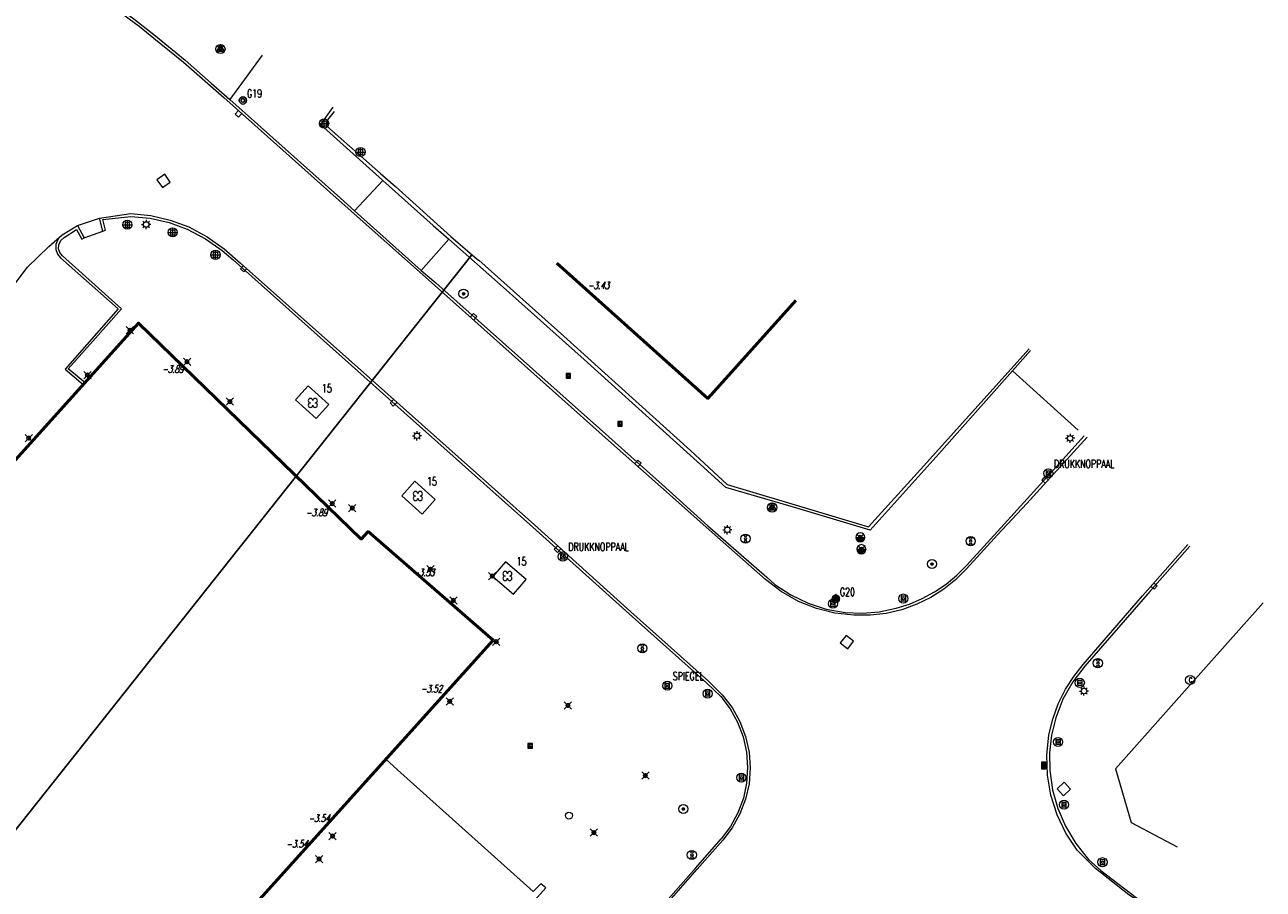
# Model space of a CAD drawing. Header units: metres. Extents: x 113132 to 113925, y 483082 to 483769.
# Tile 30 of 54: x 113522 to 113590, y 483515 to 483562. Entities that reach past the tile are written whole.
import ezdxf
from ezdxf.enums import TextEntityAlignment as Align

# ---------------------------------------------------------------- set-up
doc = ezdxf.new("R2010")
doc.units = ezdxf.units.M
doc.header["$PDMODE"] = 35
doc.header["$PDSIZE"] = 0.2
doc.layers.get('0').update_dxf_attribs({"linetype": 'CONTINUOUS', "lineweight": 18})
for name, color, linetype in [('$detailpunten', 4, 'CONTINUOUS'), ('M01_Verzgrslgpnt', 7, 'CONTINUOUS'), ('profiellijn_50m', 6, 'CONTINUOUS')]:
    doc.layers.add(name, color=color, linetype=linetype)
for name, color, linetype, lineweight in [('BDVK_verkeersbord', 7, 'CONTINUOUS', 18), ('BOOM_boom', 7, 'CONTINUOUS', 18), ('BRKR_brandkraan', 7, 'CONTINUOUS', 18), ('DRPL_dorpelhoogte', 6, 'CONTINUOUS', 18), ('GHGB_gevel_hoofdgebouw', 1, 'CONTINUOUS', 50), ('GSAF_gasafsluiter', 7, 'CONTINUOUS', 18), ('HGTM_hoogtemerk_NAP_bout', 7, 'CONTINUOUS', 18), ('KASF_kant_asfalt', 7, 'CONTINUOUS', 18), ('KKLI_kant_klinkers', 7, 'CONTINUOUS', 18), ('KOLK_straatkolk', 7, 'CONTINUOUS', 18), ('KOVM_kant_overig_materiaal', 6, 'CONTINUOUS', 18), ('KSTC_caikast', 7, 'CONTINUOUS', 18), ('KTEG_kant_tegels', 7, 'CONTINUOUS', 18), ('LNTP_lantaarnpaal', 7, 'CONTINUOUS', 18), ('PLBE_paal_beton', 7, 'CONTINUOUS', 18), ('PLHT_paal_hout', 7, 'CONTINUOUS', 18), ('PLOV_paal_overig', 7, 'CONTINUOUS', 18), ('PUOP_put_overig', 7, 'CONTINUOUS', 18), ('RPUT_rioolput_inspectieput', 7, 'CONTINUOUS', 18), ('TKLK_trottoirkolk', 7, 'CONTINUOUS', 18), ('VRIL_verkeerslicht', 7, 'CONTINUOUS', 18), ('WAPU_Waterleidingput_afsluiter', 7, 'CONTINUOUS', 18)]:
    doc.layers.add(name, color=color, linetype=linetype, lineweight=lineweight)
doc.layers.add('Defpoints2', color=11, linetype='CONTINUOUS', lineweight=18, plot=False)
doc.styles.add('Romans', font='romans.shx', dxfattribs={"width": 0.7, "height": 2})
doc.styles.get("Standard").update_dxf_attribs({"font": 'romans.shx', "height": 0.9})

# ---------------------------------------------------------------- blocks, each defined once
blk = doc.blocks.new('mvpnt-flat-244')
at = {"layer": '$detailpunten', "linetype": 'Continuous'}
blk.add_point((0, 0), dxfattribs=at)
blk = doc.blocks.new('mvpnt-flat-245')
at = {"layer": '$detailpunten', "linetype": 'Continuous'}
blk.add_point((0, 0), dxfattribs=at)
blk = doc.blocks.new('mvpnt-flat-246')
at = {"layer": '$detailpunten', "linetype": 'Continuous'}
blk.add_point((0, 0), dxfattribs=at)
blk = doc.blocks.new('mvpnt-flat-247')
at = {"layer": '$detailpunten', "linetype": 'Continuous'}
blk.add_point((0, 0), dxfattribs=at)
blk = doc.blocks.new('mvpnt-flat-248')
at = {"layer": '$detailpunten', "linetype": 'Continuous'}
blk.add_point((0, 0), dxfattribs=at)
blk = doc.blocks.new('mvpnt-flat-249')
at = {"layer": '$detailpunten', "linetype": 'Continuous'}
blk.add_point((0, 0), dxfattribs=at)
blk = doc.blocks.new('mvpnt-flat-250')
at = {"layer": '$detailpunten', "linetype": 'Continuous'}
blk.add_point((0, 0), dxfattribs=at)
blk = doc.blocks.new('mvpnt-flat-254')
at = {"layer": '$detailpunten', "linetype": 'Continuous'}
blk.add_point((0, 0), dxfattribs=at)
blk = doc.blocks.new('mvpnt-flat-268')
at = {"layer": '$detailpunten', "linetype": 'Continuous'}
blk.add_point((0, 0), dxfattribs=at)
blk = doc.blocks.new('mvpnt-flat-269')
at = {"layer": '$detailpunten', "linetype": 'Continuous'}
blk.add_point((0, 0), dxfattribs=at)
blk = doc.blocks.new('mvpnt-flat-270')
at = {"layer": '$detailpunten', "linetype": 'Continuous'}
blk.add_point((0, 0), dxfattribs=at)
blk = doc.blocks.new('mvpnt-flat-271')
at = {"layer": '$detailpunten', "linetype": 'Continuous'}
blk.add_point((0, 0), dxfattribs=at)
blk = doc.blocks.new('mvpnt-flat-272')
at = {"layer": '$detailpunten', "linetype": 'Continuous'}
blk.add_point((0, 0), dxfattribs=at)
blk = doc.blocks.new('mvpnt-flat-273')
at = {"layer": '$detailpunten', "linetype": 'Continuous'}
blk.add_point((0, 0), dxfattribs=at)
blk = doc.blocks.new('mvpnt-flat-274')
at = {"layer": '$detailpunten', "linetype": 'Continuous'}
blk.add_point((0, 0), dxfattribs=at)
blk = doc.blocks.new('mvpnt-flat-275')
at = {"layer": '$detailpunten', "linetype": 'Continuous'}
blk.add_point((0, 0), dxfattribs=at)
blk = doc.blocks.new('mvpnt-flat-276')
at = {"layer": '$detailpunten', "linetype": 'Continuous'}
blk.add_point((0, 0), dxfattribs=at)
blk = doc.blocks.new('mvpnt-flat-280')
at = {"layer": '$detailpunten', "linetype": 'Continuous'}
blk.add_point((0, 0), dxfattribs=at)
blk = doc.blocks.new('mvpnt-flat-281')
at = {"layer": '$detailpunten', "linetype": 'Continuous'}
blk.add_point((0, 0), dxfattribs=at)
blk = doc.blocks.new('mvpnt-flat-283')
at = {"layer": '$detailpunten', "linetype": 'Continuous'}
blk.add_point((0, 0), dxfattribs=at)
blk = doc.blocks.new('mvpnt-flat-284')
at = {"layer": '$detailpunten', "linetype": 'Continuous'}
blk.add_point((0, 0), dxfattribs=at)
blk = doc.blocks.new('WAPU-flat-17')
at = {"layer": 'WAPU_Waterleidingput_afsluiter'}
blk.add_lwpolyline([(-0.25, 0), (0.25, 0), (0.225, -0.05), (-0.225, -0.05), (-0.2, -0.1), (0.2, -0.1), (0.175, -0.15), (-0.175, -0.15), (-0.1, -0.2), (0.1, -0.2), (0, -0.25)], dxfattribs=at)
for start, end in [(90, 270), (270, 90)]:
    blk.add_arc((0, 0), 0.25, start, end, dxfattribs=at)
blk = doc.blocks.new('WAPU-flat-18')
at = {"layer": 'WAPU_Waterleidingput_afsluiter'}
blk.add_lwpolyline([(-0.25, 0), (0.25, 0), (0.225, -0.05), (-0.225, -0.05), (-0.2, -0.1), (0.2, -0.1), (0.175, -0.15), (-0.175, -0.15), (-0.1, -0.2), (0.1, -0.2), (0, -0.25)], dxfattribs=at)
for start, end in [(90, 270), (270, 90)]:
    blk.add_arc((0, 0), 0.25, start, end, dxfattribs=at)
blk = doc.blocks.new('LNTP-flat-100')
at = {"layer": 'LNTP_lantaarnpaal'}
for points in [[(-0.25, 0), (-0.15, 0)], [(-0.177, 0.177), (-0.106, 0.106)], [(0, 0.25), (0, 0.15)], [(0.177, 0.177), (0.106, 0.106)], [(0.25, 0), (0.15, 0)], [(-0.177, -0.177), (-0.106, -0.106)], [(0, -0.25), (0, -0.15)], [(0.177, -0.177), (0.106, -0.106)]]:
    blk.add_lwpolyline(points, dxfattribs=at)
blk.add_circle((0, 0), 0.15, dxfattribs=at)
blk = doc.blocks.new('PLOV-flat-4')
at = {"layer": 'PLOV_paal_overig'}
for points in [[(0.125, 0.125), (-0.125, -0.125)], [(-0.125, 0.125), (0.125, -0.125)], [(-0.125, -0.125), (0.125, -0.125), (0.125, 0.125), (-0.125, 0.125), (-0.125, -0.125)]]:
    blk.add_lwpolyline(points, dxfattribs=at)
blk.add_circle((0, 0), 0.25, dxfattribs=at)
at = {"layer": 'PLOV_paal_overig', "style": 'Romans', "width": 0.7}
blk.add_attdef('OMSCHRIJVING', (0.3, 0.3), '', height=0.45, dxfattribs=at)
blk = doc.blocks.new('VRIL-flat-1')
at = {"layer": 'VRIL_verkeerslicht'}
for centre, radius in [((0, 0), 0.25), ((0, 0.15625), 0.0625), ((0, 0), 0.0625), ((0, -0.15625), 0.0625)]:
    blk.add_circle(centre, radius, dxfattribs=at)
blk = doc.blocks.new('BDVK-flat-48')
at = {"layer": 'BDVK_verkeersbord'}
for points in [[(-0.062, 0), (0.062, 0)], [(-0.057, 0.025), (0.057, 0.025)], [(-0.038, 0.05), (0.038, 0.05)], [(-0.057, -0.025), (0.057, -0.025)], [(-0.038, -0.05), (0.038, -0.05)]]:
    blk.add_lwpolyline(points, dxfattribs=at)
for radius in [0.25, 0.0625]:
    blk.add_circle((0, 0), radius, dxfattribs=at)
blk = doc.blocks.new('PLHT-flat-6')
at = {"layer": 'PLHT_paal_hout'}
blk.add_lwpolyline([(-0.125, -0.125), (0.125, -0.125), (0.125, 0.125), (-0.125, 0.125), (-0.125, -0.125)], dxfattribs=at)
for radius in [0.25, 0.0625]:
    blk.add_circle((0, 0), radius, dxfattribs=at)
blk = doc.blocks.new('RPUT-flat-49')
at = {"layer": 'RPUT_rioolput_inspectieput'}
for p, q in [((-0.048, 0.368), (-0.368, -0.048)), ((0.368, 0.048), (-0.048, 0.368)), ((0.048, -0.368), (0.368, 0.048)), ((-0.368, -0.048), (0.048, -0.368))]:
    blk.add_line(p, q, dxfattribs=at)
blk = doc.blocks.new('TKLK-flat-87')
at = {"layer": 'TKLK_trottoirkolk'}
for points in [[(-0.101, 0.26), (-0.269, 0.076)], [(-0.269, 0.076), (-0.084, -0.092)], [(0.084, 0.092), (-0.101, 0.26)]]:
    blk.add_lwpolyline(points, dxfattribs=at)
blk = doc.blocks.new('PLHT-flat-7')
at = {"layer": 'PLHT_paal_hout'}
blk.add_lwpolyline([(-0.125, -0.125), (0.125, -0.125), (0.125, 0.125), (-0.125, 0.125), (-0.125, -0.125)], dxfattribs=at)
for radius in [0.25, 0.0625]:
    blk.add_circle((0, 0), radius, dxfattribs=at)
blk = doc.blocks.new('KSTC-flat-7')
at = {"layer": 'KSTC_caikast'}
blk.add_circle((0, 0), 0.25, dxfattribs=at)
at = {"layer": 'KSTC_caikast', "width": 0.714}
blk.add_text('C', height=0.25, dxfattribs=at).set_placement((0.022, 0.001), align=Align.MIDDLE_CENTER)
blk = doc.blocks.new('RPUT-flat-50')
at = {"layer": 'RPUT_rioolput_inspectieput'}
for p, q in [((0.012, 0.371), (-0.371, 0.012)), ((-0.371, 0.012), (-0.012, -0.371)), ((0.371, -0.012), (0.012, 0.371)), ((-0.012, -0.371), (0.371, -0.012))]:
    blk.add_line(p, q, dxfattribs=at)
blk = doc.blocks.new('KOLK-flat-89')
at = {"layer": 'KOLK_straatkolk'}
for p, q in [((-0.101, 0.2), (0.099, 0.2)), ((-0.099, -0.2), (-0.101, 0.2)), ((-0.049, -0.15), (-0.051, 0.15)), ((0.001, -0.15), (-0.001, 0.15)), ((0.051, -0.15), (0.049, 0.15)), ((0.099, 0.2), (0.101, -0.2)), ((0.101, -0.2), (-0.099, -0.2))]:
    blk.add_line(p, q, dxfattribs=at)
blk = doc.blocks.new('VRIL-flat-2')
at = {"layer": 'VRIL_verkeerslicht'}
for centre, radius in [((0, 0), 0.25), ((0, 0.15625), 0.0625), ((0, 0), 0.0625), ((0, -0.15625), 0.0625)]:
    blk.add_circle(centre, radius, dxfattribs=at)
blk = doc.blocks.new('LNTP-flat-101')
at = {"layer": 'LNTP_lantaarnpaal'}
for points in [[(-0.25, 0), (-0.15, 0)], [(-0.177, 0.177), (-0.106, 0.106)], [(0, 0.25), (0, 0.15)], [(0.177, 0.177), (0.106, 0.106)], [(0.25, 0), (0.15, 0)], [(-0.177, -0.177), (-0.106, -0.106)], [(0, -0.25), (0, -0.15)], [(0.177, -0.177), (0.106, -0.106)]]:
    blk.add_lwpolyline(points, dxfattribs=at)
blk.add_circle((0, 0), 0.15, dxfattribs=at)
blk = doc.blocks.new('PLHT-flat-8')
at = {"layer": 'PLHT_paal_hout'}
blk.add_lwpolyline([(-0.125, -0.125), (0.125, -0.125), (0.125, 0.125), (-0.125, 0.125), (-0.125, -0.125)], dxfattribs=at)
for radius in [0.25, 0.0625]:
    blk.add_circle((0, 0), radius, dxfattribs=at)
blk = doc.blocks.new('PLHT-flat-9')
at = {"layer": 'PLHT_paal_hout'}
blk.add_lwpolyline([(-0.125, -0.125), (0.125, -0.125), (0.125, 0.125), (-0.125, 0.125), (-0.125, -0.125)], dxfattribs=at)
for radius in [0.25, 0.0625]:
    blk.add_circle((0, 0), radius, dxfattribs=at)
blk = doc.blocks.new('PLHT-flat-10')
at = {"layer": 'PLHT_paal_hout'}
blk.add_lwpolyline([(-0.125, -0.125), (0.125, -0.125), (0.125, 0.125), (-0.125, 0.125), (-0.125, -0.125)], dxfattribs=at)
for radius in [0.25, 0.0625]:
    blk.add_circle((0, 0), radius, dxfattribs=at)
blk = doc.blocks.new('PLHT-flat-11')
at = {"layer": 'PLHT_paal_hout'}
blk.add_lwpolyline([(-0.125, -0.125), (0.125, -0.125), (0.125, 0.125), (-0.125, 0.125), (-0.125, -0.125)], dxfattribs=at)
for radius in [0.25, 0.0625]:
    blk.add_circle((0, 0), radius, dxfattribs=at)
blk = doc.blocks.new('TKLK-flat-88')
at = {"layer": 'TKLK_trottoirkolk'}
for points in [[(0.271, -0.069), (0.082, 0.095)], [(-0.081, -0.094), (0.108, -0.257)], [(0.108, -0.257), (0.271, -0.069)]]:
    blk.add_lwpolyline(points, dxfattribs=at)
blk = doc.blocks.new('BRKR-flat-10')
at = {"color": 1}
blk.add_circle((0, 0), 0.25, dxfattribs=at)
at = {"layer": 'BRKR_brandkraan'}
blk.add_lwpolyline([(0, 0.25), (-0.217, -0.125), (0.216, -0.125), (0, 0.25)], dxfattribs=at)
blk = doc.blocks.new('PUOP-flat-8')
at = {"layer": 'PUOP_put_overig'}
blk.add_circle((0, 0), 0.188, dxfattribs=at)
at = {"layer": 'PUOP_put_overig', "style": 'Romans', "width": 0.7}
blk.add_attdef('OMSCHRIJVING', (0.3, 0.3), '', height=0.45, dxfattribs=at)
blk = doc.blocks.new('GSAF-flat-33')
at = {"layer": 'GSAF_gasafsluiter'}
for points in [[(0.125, -0.125), (0.125, 0.125), (-0.125, 0.125), (-0.125, -0.125)], [(0, -0.125), (0.125, 0), (0, 0.125), (-0.125, 0)]]:
    blk.add_lwpolyline(points, close=True, dxfattribs=at)
at = {"layer": 'GSAF_gasafsluiter', "style": 'Romans', "width": 0.7}
blk.add_text('G', height=0.15, dxfattribs=at).set_placement((-0.058, -0.071))
blk = doc.blocks.new('BRKR-flat-11')
at = {"color": 1}
blk.add_circle((0, 0), 0.25, dxfattribs=at)
at = {"layer": 'BRKR_brandkraan'}
blk.add_lwpolyline([(0, 0.25), (-0.217, -0.125), (0.216, -0.125), (0, 0.25)], dxfattribs=at)
blk = doc.blocks.new('PLBE-flat-56')
at = {"layer": 'PLBE_paal_beton'}
for points in [[(-0.25, 0), (0.25, 0)], [(-0.125, -0.125), (0.125, -0.125), (0.125, 0.125), (-0.125, 0.125), (-0.125, -0.125)], [(0, -0.25), (0, 0.25)]]:
    blk.add_lwpolyline(points, dxfattribs=at)
blk.add_circle((0, 0), 0.25, dxfattribs=at)
blk = doc.blocks.new('PLBE-flat-57')
at = {"layer": 'PLBE_paal_beton'}
for points in [[(-0.25, 0), (0.25, 0)], [(-0.125, -0.125), (0.125, -0.125), (0.125, 0.125), (-0.125, 0.125), (-0.125, -0.125)], [(0, -0.25), (0, 0.25)]]:
    blk.add_lwpolyline(points, dxfattribs=at)
blk.add_circle((0, 0), 0.25, dxfattribs=at)
blk = doc.blocks.new('BDVK-flat-51')
at = {"layer": 'BDVK_verkeersbord'}
for points in [[(-0.062, 0), (0.062, 0)], [(-0.057, 0.025), (0.057, 0.025)], [(-0.038, 0.05), (0.038, 0.05)], [(-0.057, -0.025), (0.057, -0.025)], [(-0.038, -0.05), (0.038, -0.05)]]:
    blk.add_lwpolyline(points, dxfattribs=at)
for radius in [0.25, 0.0625]:
    blk.add_circle((0, 0), radius, dxfattribs=at)
blk = doc.blocks.new('GSAF-flat-34')
at = {"layer": 'GSAF_gasafsluiter'}
for points in [[(0.125, -0.125), (0.125, 0.125), (-0.125, 0.125), (-0.125, -0.125)], [(0, -0.125), (0.125, 0), (0, 0.125), (-0.125, 0)]]:
    blk.add_lwpolyline(points, close=True, dxfattribs=at)
at = {"layer": 'GSAF_gasafsluiter', "style": 'Romans', "width": 0.7}
blk.add_text('G', height=0.15, dxfattribs=at).set_placement((-0.058, -0.071))
blk = doc.blocks.new('GSAF-flat-35')
at = {"layer": 'GSAF_gasafsluiter'}
for points in [[(0.125, -0.125), (0.125, 0.125), (-0.125, 0.125), (-0.125, -0.125)], [(0, -0.125), (0.125, 0), (0, 0.125), (-0.125, 0)]]:
    blk.add_lwpolyline(points, close=True, dxfattribs=at)
at = {"layer": 'GSAF_gasafsluiter', "style": 'Romans', "width": 0.7}
blk.add_text('G', height=0.15, dxfattribs=at).set_placement((-0.058, -0.071))
blk = doc.blocks.new('LNTP-flat-110')
at = {"layer": 'LNTP_lantaarnpaal'}
for points in [[(-0.25, 0), (-0.15, 0)], [(-0.177, 0.177), (-0.106, 0.106)], [(0, 0.25), (0, 0.15)], [(0.177, 0.177), (0.106, 0.106)], [(0.25, 0), (0.15, 0)], [(-0.177, -0.177), (-0.106, -0.106)], [(0, -0.25), (0, -0.15)], [(0.177, -0.177), (0.106, -0.106)]]:
    blk.add_lwpolyline(points, dxfattribs=at)
blk.add_circle((0, 0), 0.15, dxfattribs=at)
blk = doc.blocks.new('VRIL-flat-5')
at = {"layer": 'VRIL_verkeerslicht'}
for centre, radius in [((0, 0), 0.25), ((0, 0.15625), 0.0625), ((0, 0), 0.0625), ((0, -0.15625), 0.0625)]:
    blk.add_circle(centre, radius, dxfattribs=at)
blk = doc.blocks.new('TKLK-flat-95')
at = {"layer": 'TKLK_trottoirkolk'}
for points in [[(0.07, 0.27), (-0.094, 0.082)], [(0.258, 0.106), (0.07, 0.27)], [(0.094, -0.082), (0.258, 0.106)]]:
    blk.add_lwpolyline(points, dxfattribs=at)
blk = doc.blocks.new('TKLK-flat-96')
at = {"layer": 'TKLK_trottoirkolk'}
for points in [[(0.072, 0.27), (-0.094, 0.083)], [(0.258, 0.105), (0.072, 0.27)], [(0.093, -0.082), (0.258, 0.105)]]:
    blk.add_lwpolyline(points, dxfattribs=at)
blk = doc.blocks.new('TKLK-flat-97')
at = {"layer": 'TKLK_trottoirkolk'}
for points in [[(-0.092, 0.084), (-0.261, -0.099)], [(-0.261, -0.099), (-0.078, -0.268)], [(-0.078, -0.268), (0.092, -0.085)]]:
    blk.add_lwpolyline(points, dxfattribs=at)
blk = doc.blocks.new('HGTM-flat-32')
at = {"layer": 'HGTM_hoogtemerk_NAP_bout'}
blk.add_lwpolyline([(0, 0.252), (-0.198, -0.091), (0.198, -0.091), (0, 0.252), (0, 0.16), (-0.119, -0.046), (0.119, -0.046), (0, 0.16), (0, 0.068), (-0.039, 0), (0.039, 0), (0, 0.068), (0, 0)], dxfattribs=at)
blk = doc.blocks.new('RPUT-flat-55')
at = {"layer": 'RPUT_rioolput_inspectieput'}
for p, q in [((0.064, 0.366), (-0.366, 0.064)), ((-0.366, 0.064), (-0.064, -0.366)), ((0.366, -0.064), (0.064, 0.366)), ((-0.064, -0.366), (0.366, -0.064))]:
    blk.add_line(p, q, dxfattribs=at)
blk = doc.blocks.new('PLBE-flat-58')
at = {"layer": 'PLBE_paal_beton'}
for points in [[(-0.25, 0), (0.25, 0)], [(-0.125, -0.125), (0.125, -0.125), (0.125, 0.125), (-0.125, 0.125), (-0.125, -0.125)], [(0, -0.25), (0, 0.25)]]:
    blk.add_lwpolyline(points, dxfattribs=at)
blk.add_circle((0, 0), 0.25, dxfattribs=at)
blk = doc.blocks.new('PLBE-flat-59')
at = {"layer": 'PLBE_paal_beton'}
for points in [[(-0.25, 0), (0.25, 0)], [(-0.125, -0.125), (0.125, -0.125), (0.125, 0.125), (-0.125, 0.125), (-0.125, -0.125)], [(0, -0.25), (0, 0.25)]]:
    blk.add_lwpolyline(points, dxfattribs=at)
blk.add_circle((0, 0), 0.25, dxfattribs=at)
blk = doc.blocks.new('PLBE-flat-60')
at = {"layer": 'PLBE_paal_beton'}
for points in [[(-0.25, 0), (0.25, 0)], [(-0.125, -0.125), (0.125, -0.125), (0.125, 0.125), (-0.125, 0.125), (-0.125, -0.125)], [(0, -0.25), (0, 0.25)]]:
    blk.add_lwpolyline(points, dxfattribs=at)
blk.add_circle((0, 0), 0.25, dxfattribs=at)
blk = doc.blocks.new('LNTP-flat-111')
at = {"layer": 'LNTP_lantaarnpaal'}
for points in [[(-0.25, 0), (-0.15, 0)], [(-0.177, 0.177), (-0.106, 0.106)], [(0, 0.25), (0, 0.15)], [(0.177, 0.177), (0.106, 0.106)], [(0.25, 0), (0.15, 0)], [(-0.177, -0.177), (-0.106, -0.106)], [(0, -0.25), (0, -0.15)], [(0.177, -0.177), (0.106, -0.106)]]:
    blk.add_lwpolyline(points, dxfattribs=at)
blk.add_circle((0, 0), 0.15, dxfattribs=at)
blk = doc.blocks.new('BOOM-flat-295')
at = {"layer": 'BOOM_boom'}
for centre, start, end in [((-0.125, 0.125), 0, 270), ((-0.125, -0.125), 90, 0), ((0.125, 0.125), 270, 180), ((0.125, -0.125), 180, 90)]:
    blk.add_arc(centre, 0.125, start, end, dxfattribs=at)
at = {"layer": 'BOOM_boom', "style": 'Romans', "width": 0.7}
for tag, p in [('STAMDIAMETER', (0.5, 0.575)), ('KRUINDIAMETER', (0.5, -0.175)), ('SOORT', (0.5, -0.875))]:
    blk.add_attdef(tag, p, '', height=0.45, dxfattribs=at)
blk = doc.blocks.new('BOOM-flat-296')
at = {"layer": 'BOOM_boom'}
for centre, start, end in [((-0.125, 0.125), 0, 270), ((-0.125, -0.125), 90, 0), ((0.125, 0.125), 270, 180), ((0.125, -0.125), 180, 90)]:
    blk.add_arc(centre, 0.125, start, end, dxfattribs=at)
at = {"layer": 'BOOM_boom', "style": 'Romans', "width": 0.7}
for tag, p in [('STAMDIAMETER', (0.5, 0.575)), ('KRUINDIAMETER', (0.5, -0.175)), ('SOORT', (0.5, -0.875))]:
    blk.add_attdef(tag, p, '', height=0.45, dxfattribs=at)
blk = doc.blocks.new('BOOM-flat-297')
at = {"layer": 'BOOM_boom'}
for centre, start, end in [((-0.125, 0.125), 0, 270), ((-0.125, -0.125), 90, 0), ((0.125, 0.125), 270, 180), ((0.125, -0.125), 180, 90)]:
    blk.add_arc(centre, 0.125, start, end, dxfattribs=at)
at = {"layer": 'BOOM_boom', "style": 'Romans', "width": 0.7}
for tag, p in [('STAMDIAMETER', (0.5, 0.575)), ('KRUINDIAMETER', (0.5, -0.175)), ('SOORT', (0.5, -0.875))]:
    blk.add_attdef(tag, p, '', height=0.45, dxfattribs=at)
blk = doc.blocks.new('PLHT-flat-16')
at = {"layer": 'PLHT_paal_hout'}
blk.add_lwpolyline([(-0.125, -0.125), (0.125, -0.125), (0.125, 0.125), (-0.125, 0.125), (-0.125, -0.125)], dxfattribs=at)
for radius in [0.25, 0.0625]:
    blk.add_circle((0, 0), radius, dxfattribs=at)
blk = doc.blocks.new('PLHT-flat-17')
at = {"layer": 'PLHT_paal_hout'}
blk.add_lwpolyline([(-0.125, -0.125), (0.125, -0.125), (0.125, 0.125), (-0.125, 0.125), (-0.125, -0.125)], dxfattribs=at)
for radius in [0.25, 0.0625]:
    blk.add_circle((0, 0), radius, dxfattribs=at)
blk = doc.blocks.new('VRIL-flat-6')
at = {"layer": 'VRIL_verkeerslicht'}
for centre, radius in [((0, 0), 0.25), ((0, 0.15625), 0.0625), ((0, 0), 0.0625), ((0, -0.15625), 0.0625)]:
    blk.add_circle(centre, radius, dxfattribs=at)
blk = doc.blocks.new('PLOV-flat-6')
at = {"layer": 'PLOV_paal_overig'}
for points in [[(0.125, 0.125), (-0.125, -0.125)], [(-0.125, 0.125), (0.125, -0.125)], [(-0.125, -0.125), (0.125, -0.125), (0.125, 0.125), (-0.125, 0.125), (-0.125, -0.125)]]:
    blk.add_lwpolyline(points, dxfattribs=at)
blk.add_circle((0, 0), 0.25, dxfattribs=at)
at = {"layer": 'PLOV_paal_overig', "style": 'Romans', "width": 0.7}
blk.add_attdef('OMSCHRIJVING', (0.3, 0.3), '', height=0.45, dxfattribs=at)
blk = doc.blocks.new('BDVK-flat-52')
at = {"layer": 'BDVK_verkeersbord'}
for points in [[(-0.062, 0), (0.062, 0)], [(-0.057, 0.025), (0.057, 0.025)], [(-0.038, 0.05), (0.038, 0.05)], [(-0.057, -0.025), (0.057, -0.025)], [(-0.038, -0.05), (0.038, -0.05)]]:
    blk.add_lwpolyline(points, dxfattribs=at)
for radius in [0.25, 0.0625]:
    blk.add_circle((0, 0), radius, dxfattribs=at)
blk = doc.blocks.new('VRIL-flat-7')
at = {"layer": 'VRIL_verkeerslicht'}
for centre, radius in [((0, 0), 0.25), ((0, 0.15625), 0.0625), ((0, 0), 0.0625), ((0, -0.15625), 0.0625)]:
    blk.add_circle(centre, radius, dxfattribs=at)
blk = doc.blocks.new('PLOV-flat-7')
at = {"layer": 'PLOV_paal_overig'}
for points in [[(0.125, 0.125), (-0.125, -0.125)], [(-0.125, 0.125), (0.125, -0.125)], [(-0.125, -0.125), (0.125, -0.125), (0.125, 0.125), (-0.125, 0.125), (-0.125, -0.125)]]:
    blk.add_lwpolyline(points, dxfattribs=at)
blk.add_circle((0, 0), 0.25, dxfattribs=at)
at = {"layer": 'PLOV_paal_overig', "style": 'Romans', "width": 0.7}
blk.add_attdef('OMSCHRIJVING', (0.3, 0.3), '', height=0.45, dxfattribs=at)
blk = doc.blocks.new('TKLK-flat-98')
at = {"layer": 'TKLK_trottoirkolk'}
for points in [[(-0.092, 0.084), (-0.261, -0.099)], [(-0.261, -0.099), (-0.078, -0.268)], [(-0.078, -0.268), (0.092, -0.085)]]:
    blk.add_lwpolyline(points, dxfattribs=at)
blk = doc.blocks.new('LNTP-flat-112')
at = {"layer": 'LNTP_lantaarnpaal'}
for points in [[(-0.25, 0), (-0.15, 0)], [(-0.177, 0.177), (-0.106, 0.106)], [(0, 0.25), (0, 0.15)], [(0.177, 0.177), (0.106, 0.106)], [(0.25, 0), (0.15, 0)], [(-0.177, -0.177), (-0.106, -0.106)], [(0, -0.25), (0, -0.15)], [(0.177, -0.177), (0.106, -0.106)]]:
    blk.add_lwpolyline(points, dxfattribs=at)
blk.add_circle((0, 0), 0.15, dxfattribs=at)
blk = doc.blocks.new('TKLK-flat-99')
at = {"layer": 'TKLK_trottoirkolk'}
for points in [[(-0.089, 0.087), (-0.264, -0.09)], [(-0.264, -0.09), (-0.087, -0.266)], [(-0.087, -0.266), (0.089, -0.088)]]:
    blk.add_lwpolyline(points, dxfattribs=at)
blk = doc.blocks.new('TKLK-flat-100')
at = {"layer": 'TKLK_trottoirkolk'}
for points in [[(-0.096, 0.08), (-0.255, -0.112)], [(-0.255, -0.112), (-0.065, -0.272)], [(-0.065, -0.272), (0.096, -0.08)]]:
    blk.add_lwpolyline(points, dxfattribs=at)
blk = doc.blocks.new('GPVZ-flat-15')
at = {"layer": 'M01_Verzgrslgpnt', "color": 7}
blk.add_circle((0, 0), 0.2, dxfattribs=at)
at = {"layer": 'M01_Verzgrslgpnt', "color": 1}
blk.add_circle((0, 0), 0.1, dxfattribs=at)
at = {"layer": 'M01_Verzgrslgpnt', "color": 7, "style": 'Romans', "width": 0.7}
for tag, p in [('PNUM', (0.225, 0.15)), ('OMSCHRIJVING', (0.225, -0.5))]:
    blk.add_attdef(tag, p, '', height=0.45, dxfattribs=at)
blk = doc.blocks.new('GPVZ-flat-16')
at = {"layer": 'M01_Verzgrslgpnt', "color": 7}
blk.add_circle((0, 0), 0.2, dxfattribs=at)
at = {"layer": 'M01_Verzgrslgpnt', "color": 1}
blk.add_circle((0, 0), 0.1, dxfattribs=at)
at = {"layer": 'M01_Verzgrslgpnt', "color": 7, "style": 'Romans', "width": 0.7}
for tag, p in [('PNUM', (0.225, 0.15)), ('OMSCHRIJVING', (0.225, -0.5))]:
    blk.add_attdef(tag, p, '', height=0.45, dxfattribs=at)

msp = doc.modelspace()

# ---------------------------------------------------------------- linework, layer by layer
at = {"layer": 'GHGB_gevel_hoofdgebouw'}
for points in [[(113564.153, 483546.88), (113559.34, 483541.514), (113551.08, 483548.919)], [(113515.051, 483531.019), (113528.2, 483545.641), (113540.384, 483533.82), (113540.756, 483534.23), (113547.595, 483528.285)], [(113530.843, 483509.701), (113547.595, 483528.285)]]:
    msp.add_lwpolyline(points, dxfattribs=at)
at = {"layer": 'KASF_kant_asfalt'}
for points in [[(113516.412, 483570.142, 0), (113521.277, 483566.868, 0), (113526.186, 483563.416, 0), (113528.245, 483561.886, 0), (113529.037, 483561.233, 0), (113530.67, 483559.918, 0), (113532.867, 483557.979, 0), (113539.173, 483552.348, 0), (113544.394, 483547.716, 0), (113554.063, 483539.07, 0), (113557.233, 483536.256, 0), (113559.248, 483534.468, 0), (113562.491, 483531.62, 0)], [(113518.646, 483544.101, 0), (113522.134, 483548.703, 0), (113523.307, 483549.819, 0), (113524.038, 483550.465, 0), (113524.876, 483550.98, 0), (113526.075, 483551.383, 0), (113527.787, 483551.63, 0), (113528.871, 483551.52, 0), (113529.932, 483551.274, 0), (113530.953, 483550.895, 0), (113531.96, 483550.363, 0), (113532.888, 483549.703, 0), (113533.786, 483548.919, 0), (113541.679, 483541.893, 0), (113549.865, 483534.596, 0), (113555.122, 483529.834, 0), (113559.369, 483526.042, 0), (113560.131, 483525.308, 0), (113560.666, 483524.614, 0), (113561.094, 483523.849, 0), (113561.406, 483523.029, 0), (113561.595, 483522.173, 0), (113561.657, 483521.299, 0), (113561.592, 483520.438, 0), (113561.404, 483519.595, 0), (113561.097, 483518.788, 0), (113560.677, 483518.033, 0), (113560.153, 483517.347, 0)], [(113580.081, 483539.406, 0), (113577.869, 483536.977, 0), (113576.783, 483535.771, 0), (113575.176, 483534.053, 0), (113573.484, 483532.192, 0), (113572.89, 483531.599, 0), (113572.236, 483531.075, 0), (113571.528, 483530.625, 0), (113570.775, 483530.255, 0), (113569.946, 483529.957, 0), (113569.088, 483529.756, 0), (113568.212, 483529.654, 0), (113567.331, 483529.653, 0), (113566.29, 483529.772, 0), (113565.274, 483530.028, 0), (113564.301, 483530.417, 0), (113563.354, 483530.955, 0), (113562.491, 483531.62, 0)], [(113584.083, 483513.247, 0), (113582.369, 483514.367, 0), (113580.545, 483515.81, 0), (113579.531, 483516.802, 0), (113578.917, 483517.736, 0), (113578.437, 483518.744, 0), (113578.101, 483519.809, 0), (113577.914, 483520.902, 0), (113577.877, 483522.009, 0), (113577.992, 483523.112, 0), (113578.198, 483523.979, 0), (113578.501, 483524.816, 0), (113578.898, 483525.614, 0), (113579.346, 483526.31, 0), (113579.865, 483526.954, 0), (113583.116, 483530.722, 0), (113585.583, 483533.522, 0)], [(113558.755, 483515.763, 0), (113560.153, 483517.347, 0)], [(113516.209, 483467.294, 0), (113522.763, 483474.607, 0), (113529.593, 483482.239, 0), (113537.239, 483490.993, 0), (113542.374, 483496.958, 0), (113550.721, 483506.598, 0), (113556.839, 483513.572, 0), (113558.755, 483515.763, 0)]]:
    msp.add_polyline3d(points, dxfattribs=at)
at = {"layer": 'KKLI_kant_klinkers', "linetype": 'Continuous'}
msp.add_polyline3d([(113534.976, 483560.296, 0), (113533.207, 483557.865, 0)], dxfattribs=at)
at = {"layer": 'KKLI_kant_klinkers'}
for points in [[(113524.876, 483550.98, 0), (113525.241, 483550.301, 0), (113526.263, 483550.666, 0), (113526.075, 483551.383, 0)], [(113524.038, 483550.465, 0), (113523.804, 483550.24, 0), (113523.682, 483549.94, 0), (113523.681, 483549.669, 0), (113523.774, 483549.413, 0), (113523.948, 483549.205, 0), (113527.087, 483546.414, 0), (113524.2, 483543.11, 0), (113525.171, 483542.273, 0)], [(113576.989, 483544.132, 0), (113576.004, 483543.018, 0), (113579.589, 483539.778, 0)]]:
    msp.add_polyline3d(points, dxfattribs=at)
at = {"layer": 'KOVM_kant_overig_materiaal'}
for points in [[(113516.496, 483570.272, 0), (113517.224, 483569.781, 0), (113520.511, 483567.552, 0), (113521.604, 483566.809, 0), (113526.256, 483563.543, 0), (113527.949, 483562.287, 0), (113529.129, 483561.353, 0), (113530.752, 483560.02, 0), (113532.177, 483558.762, 0), (113533.207, 483557.865, 0), (113539.256, 483552.47, 0), (113540.023, 483551.785, 0), (113543.668, 483548.52, 0), (113544.467, 483547.842, 0), (113553.422, 483539.871, 0), (113556.841, 483536.809, 0), (113559.329, 483534.544, 0), (113562.556, 483531.742, 0), (113563.011, 483531.346, 0)], [(113538.911, 483557.214, 0), (113538.535, 483556.752, 0), (113538.496, 483556.417, 0), (113541.431, 483553.819, 0), (113542.261, 483553.105, 0), (113545.282, 483550.37, 0), (113546.717, 483549.135, 0), (113546.813, 483549.072, 0), (113551.469, 483544.924, 0), (113558.382, 483538.668, 0), (113560.403, 483536.814, 0), (113563.384, 483535.919, 0), (113568.127, 483534.5, 0), (113570.975, 483537.622, 0), (113576.913, 483544.233, 0)], [(113526.263, 483550.666, 0), (113526.401, 483550.72, 0), (113526.261, 483551.3, 0), (113527.786, 483551.477, 0), (113528.842, 483551.374, 0), (113529.876, 483551.138, 0), (113530.873, 483550.774, 0), (113531.865, 483550.255, 0), (113532.779, 483549.609, 0), (113533.39, 483549.095, 0), (113541.903, 483541.49, 0), (113549.771, 483534.476, 0), (113555.03, 483529.729, 0), (113559.286, 483525.938, 0), (113560.04, 483525.219, 0), (113560.554, 483524.542, 0), (113560.966, 483523.798, 0), (113561.267, 483523.004, 0), (113561.452, 483522.174, 0), (113561.516, 483521.327, 0), (113561.459, 483520.478, 0), (113561.28, 483519.645, 0), (113560.984, 483518.847, 0), (113560.577, 483518.099, 0), (113560.066, 483517.417, 0)], [(113525.269, 483542.382, 0), (113524.365, 483543.136, 0), (113525.716, 483544.657, 0), (113527.281, 483546.414, 0), (113524.04, 483549.324, 0), (113523.906, 483549.492, 0), (113523.838, 483549.697, 0), (113523.843, 483549.912, 0), (113523.949, 483550.153, 0), (113524.146, 483550.328, 0), (113524.813, 483550.754, 0), (113525.099, 483550.223, 0), (113525.241, 483550.301, 0)], [(113563.011, 483531.346, 0), (113563.881, 483530.768, 0), (113564.821, 483530.316, 0), (113565.815, 483529.996, 0), (113566.844, 483529.815, 0), (113567.779, 483529.775, 0), (113568.712, 483529.85, 0), (113569.629, 483530.038, 0), (113570.358, 483530.268, 0), (113571.062, 483530.566, 0), (113571.733, 483530.93, 0), (113572.37, 483531.358, 0), (113572.963, 483531.846, 0), (113573.506, 483532.389, 0), (113575.534, 483534.643, 0), (113578.58, 483537.999, 0), (113579.926, 483539.476, 0)], [(113585.694, 483533.428, 0), (113583.515, 483530.961, 0), (113579.955, 483526.87, 0), (113579.292, 483526.009, 0), (113578.757, 483525.063, 0), (113578.362, 483524.052, 0), (113578.132, 483523.103, 0), (113578.024, 483522.133, 0), (113578.041, 483521.158, 0), (113578.191, 483520.11, 0), (113578.476, 483519.09, 0), (113578.891, 483518.116, 0), (113579.458, 483517.162, 0), (113580.148, 483516.294, 0), (113580.833, 483515.684, 0), (113583.074, 483513.974, 0), (113584.418, 483513.161, 0)], [(113558.685, 483515.842, 0), (113560.066, 483517.417, 0)], [(113558.685, 483515.842, 0), (113554.307, 483510.883, 0), (113549.69, 483505.654, 0), (113543.987, 483499.049, 0), (113542.756, 483497.62, 0), (113540.867, 483495.434, 0), (113537.617, 483491.68, 0), (113537.426, 483491.451, 0), (113534.112, 483487.631, 0), (113529.091, 483481.901, 0), (113527.713, 483480.406, 0), (113525.221, 483477.55, 0), (113524.99, 483477.753, 0), (113520.964, 483473.232, 0), (113521.211, 483473.033, 0), (113520.285, 483472.077, 0), (113519.792, 483471.522, 0), (113517.84, 483469.318, 0), (113515.883, 483467.143, 0)]]:
    msp.add_polyline3d(points, dxfattribs=at)
at = {"layer": 'KTEG_kant_tegels'}
for points in [[(113538.834, 483557.449, 0), (113538.164, 483556.499, 0), (113541.364, 483553.624, 0), (113541.568, 483553.441, 0), (113544.318, 483550.977, 0), (113545.177, 483550.221, 0), (113548.146, 483547.606, 0), (113552.583, 483543.645, 0), (113558.94, 483537.906, 0), (113560.326, 483536.637, 0)], [(113576.004, 483543.018, 0), (113571.833, 483538.32, 0), (113568.222, 483534.31, 0), (113564.014, 483535.574, 0)], [(113538.619, 483541.193, 0), (113537.477, 483542.214, 0), (113536.783, 483541.438, 0), (113536.789, 483541.432, 0), (113537.925, 483540.417, 0), (113538.619, 483541.193, 0)], [(113544.431, 483535.987, 0), (113543.324, 483536.989, 0), (113542.605, 483536.194, 0), (113542.611, 483536.189, 0), (113543.712, 483535.193, 0), (113544.431, 483535.987, 0)], [(113564.014, 483535.574, 0), (113560.326, 483536.637, 0)], [(113549.4, 483531.611, 0), (113548.272, 483532.58, 0), (113547.579, 483531.772, 0), (113548.707, 483530.803, 0), (113549.4, 483531.611, 0)], [(113589.709, 483530.339, 0), (113585.554, 483525.665, 0), (113581.625, 483521.251, 0), (113582.486, 483518.322, 0), (113585.01, 483516.995, 0)], [(113522.252, 483482.727, 0), (113522.64, 483483.153, 0), (113523.428, 483484.022, 0), (113524.772, 483485.538, 0), (113527.767, 483488.918, 0), (113534.422, 483496.319, 0), (113535.221, 483497.302, 0), (113537.848, 483500.534, 0), (113538.481, 483501.249, 0), (113541.348, 483504.486, 0), (113545.485, 483509.125, 0), (113545.769, 483509.443, 0), (113546.405, 483510.161, 0), (113550.478, 483514.753, 0), (113550.211, 483514.969, 0), (113549.79, 483514.543, 0), (113542.375, 483521.198, 0), (113541.729, 483521.778, 0)]]:
    msp.add_polyline3d(points, dxfattribs=at)
at = {"layer": 'KTEG_kant_tegels', "linetype": 'Continuous'}
for points in [[(113540.023, 483551.785, 0), (113541.568, 483553.441, 0)], [(113545.177, 483550.221, 0), (113543.668, 483548.52, 0)]]:
    msp.add_polyline3d(points, dxfattribs=at)
at = {"layer": 'profiellijn_50m'}
msp.add_line((113546.433, 483549.379), (113463.113, 483444.356), dxfattribs=at)

# ---------------------------------------------------------------- block references
at = {"layer": 'Defpoints2'}
for name, p in [('BRKR-flat-11', (113532.686, 483560.631)), ('mvpnt-flat-254', (113532.686, 483560.631)), ('TKLK-flat-97', (113533.746, 483557.171)), ('PLBE-flat-56', (113538.355, 483556.555)), ('PLBE-flat-57', (113540.343, 483554.995)), ('RPUT-flat-55', (113529.577, 483553.418)), ('PLBE-flat-60', (113527.595, 483551.017)), ('LNTP-flat-111', (113528.623, 483551.03)), ('PLBE-flat-59', (113530.078, 483550.599)), ('PLBE-flat-58', (113532.415, 483549.374)), ('TKLK-flat-100', (113534.035, 483548.712)), ('BDVK-flat-51', (113545.979, 483547.242)), ('TKLK-flat-96', (113546.457, 483545.901)), ('mvpnt-flat-248', (113527.737, 483545.249)), ('mvpnt-flat-247', (113530.859, 483543.523)), ('mvpnt-flat-249', (113525.415, 483542.79)), ('GSAF-flat-35', (113551.712, 483542.752)), ('mvpnt-flat-275', (113533.204, 483541.341)), ('TKLK-flat-99', (113542.222, 483541.359)), ('GSAF-flat-34', (113554.537, 483540.131)), ('mvpnt-flat-250', (113522.2, 483539.346)), ('LNTP-flat-112', (113543.432, 483539.473)), ('LNTP-flat-100', (113579.149, 483539.335)), ('TKLK-flat-95', (113555.443, 483537.869)), ('TKLK-flat-87', (113577.869, 483536.977)), ('mvpnt-flat-246', (113538.799, 483535.767)), ('mvpnt-flat-274', (113539.891, 483535.518)), ('BRKR-flat-10', (113562.854, 483535.551)), ('mvpnt-flat-276', (113562.854, 483535.551)), ('LNTP-flat-110', (113560.402, 483534.33)), ('WAPU-flat-17', (113567.675, 483533.918)), ('mvpnt-flat-281', (113567.675, 483533.918)), ('TKLK-flat-98', (113551.203, 483533.365)), ('VRIL-flat-5', (113561.397, 483533.85)), ('WAPU-flat-18', (113567.735, 483533.268)), ('mvpnt-flat-280', (113567.735, 483533.268)), ('VRIL-flat-1', (113573.706, 483533.708)), ('mvpnt-flat-245', (113544.169, 483532.174)), ('BDVK-flat-48', (113571.597, 483532.458)), ('mvpnt-flat-244', (113547.552, 483531.795)), ('TKLK-flat-88', (113583.646, 483531.339)), ('HGTM-flat-32', (113566.335, 483530.552)), ('PLHT-flat-6', (113570.033, 483530.569)), ('mvpnt-flat-273', (113545.422, 483530.466)), ('PLHT-flat-7', (113566.179, 483530.285)), ('mvpnt-flat-271', (113547.764, 483528.209)), ('VRIL-flat-6', (113555.757, 483527.851)), ('RPUT-flat-49', (113566.943, 483528.188)), ('VRIL-flat-2', (113580.667, 483527.034)), ('PLHT-flat-8', (113579.678, 483525.96)), ('KSTC-flat-7', (113585.714, 483526.114)), ('PLHT-flat-17', (113559.33, 483525.369)), ('LNTP-flat-101', (113579.906, 483525.508)), ('mvpnt-flat-272', (113545.224, 483524.938)), ('mvpnt-flat-270', (113551.69, 483524.721)), ('GSAF-flat-33', (113549.625, 483522.515)), ('PLHT-flat-9', (113578.491, 483522.724)), ('KOLK-flat-89', (113577.695, 483521.435)), ('mvpnt-flat-269', (113555.921, 483520.886)), ('PLHT-flat-16', (113561.175, 483520.774)), ('RPUT-flat-50', (113578.803, 483520.151)), ('BDVK-flat-52', (113557.997, 483519.062)), ('PLHT-flat-10', (113578.816, 483519.296)), ('PUOP-flat-8', (113551.741, 483518.697)), ('mvpnt-flat-268', (113553.105, 483517.763)), ('mvpnt-flat-283', (113538.82, 483517.577)), ('mvpnt-flat-284', (113538.082, 483516.313)), ('VRIL-flat-7', (113558.465, 483516.545)), ('PLHT-flat-11', (113580.922, 483516.146))]:
    msp.add_blockref(name, p, dxfattribs=at)
for name, p, values in [('GPVZ-flat-15', (113533.915, 483557.82), {'PNUM': 'G19'}), ('BOOM-flat-295', (113537.736, 483541.271), {'STAMDIAMETER': '15'}), ('PLOV-flat-4', (113577.964, 483537.415), {'OMSCHRIJVING': 'DRUKKNOPPAAL'}), ('BOOM-flat-296', (113543.48, 483536.177), {'STAMDIAMETER': '15'}), ('PLOV-flat-7', (113551.409, 483532.872), {'OMSCHRIJVING': 'DRUKKNOPPAAL'}), ('BOOM-flat-297', (113548.379, 483531.802), {'STAMDIAMETER': '15'}), ('GPVZ-flat-16', (113566.335, 483530.556), {'PNUM': 'G20'}), ('PLOV-flat-6', (113557.12, 483525.799), {'OMSCHRIJVING': 'SPIEGEL'})]:
    msp.add_blockref(name, p, dxfattribs=at).add_auto_attribs(values)

# ---------------------------------------------------------------- texts
at = {"layer": 'DRPL_dorpelhoogte', "oblique": 15, "width": 0.7125}
msp.add_text('-3.43', height=0.4, dxfattribs=at).set_placement((113552.767, 483547.502))
for p in [(113530.665, 483543.323), (113538.523, 483535.472)]:
    msp.add_text('-3.89', height=0.4, dxfattribs=at).set_placement(p, align=Align.TOP_RIGHT)
msp.add_text('-3.53', height=0.4, dxfattribs=at).set_placement((113543.801, 483531.801), align=Align.CENTER)
for s, p in [('-3.52', (113544.809, 483525.434)), ('-3.54', (113538.661, 483518.353)), ('-3.54', (113537.456, 483516.95))]:
    msp.add_text(s, height=0.4, dxfattribs=at).set_placement(p, align=Align.RIGHT)

doc.saveas('drawing.dxf')
